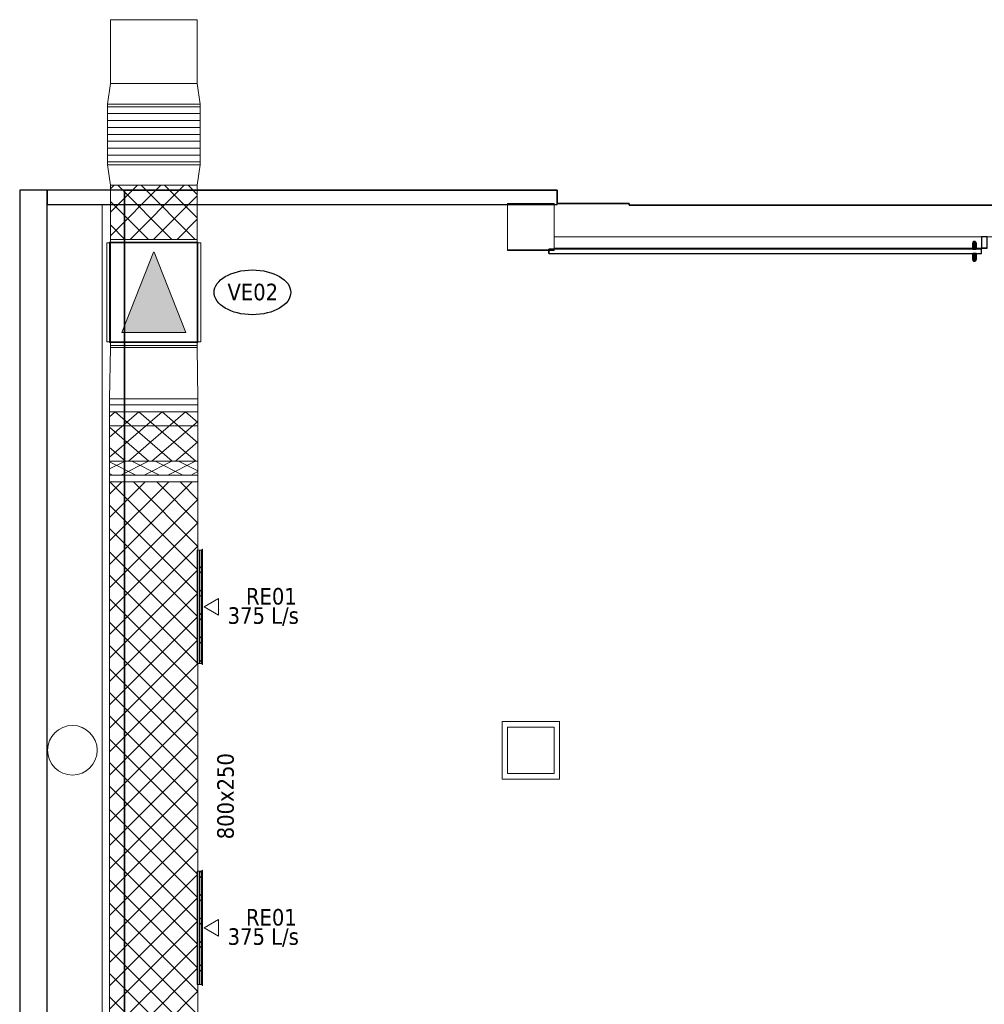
# Model space of a CAD drawing. Header units: metres. Extents: x 391.1 to 427.5, y 12.7 to 29.9.
# Tile 2 of 252: x 391.1 to 399.9, y 21 to 29.9. Entities that reach past the tile are written whole.
import ezdxf

# ---------------------------------------------------------------- set-up
doc = ezdxf.new("R2010")
doc.units = ezdxf.units.M
doc.layers.add('01_CARPINTERIA', color=5, linetype='Continuous', lineweight=25, true_color=0x0000ff)
doc.layers.add('01_SUELOS', color=7, linetype='Continuous', lineweight=25, true_color=0x007f00)
for name, color, linetype, lineweight in [('A-COLS-____-MCUT', 7, 'Continuous', 18), ('A-COLS-____-OTLN', 7, 'Continuous', 18), ('A-DETL-____-MBND', 7, 'Continuous', 18), ('A-DETL-GENF-OTLN', 7, 'Continuous', 18), ('A-GENM-____-OTLN', 7, 'Continuous', 18), ('A-WALL-____-MCUT', 7, 'Continuous', 25), ('A-WALL-____-OTLN', 7, 'Continuous', 25), ('M-EQPM-___-IDEN', 7, 'Continuous', 30), ('M-EQPM-____-OTLN', 7, 'Continuous', 18), ('M-HVAC-CDFF-IDEN', 7, 'Continuous', 30), ('M-HVAC-CDFF-OTLN', 7, 'Continuous', 18), ('M-HVAC-DUCT-IDEN', 7, 'Continuous', 30), ('M-HVAC-DUCT-OTLN', 7, 'Continuous', 18)]:
    doc.layers.add(name, color=color, linetype=linetype, lineweight=lineweight)
doc.styles.add('Tahoma_2', font='tahoma.ttf', dxfattribs={"height": 0.15})
pattern_1 = [(45, (0, 0), (-0.10606602, 0.10606602), []), (135, (0, 0), (-0.10606602, -0.10606602), [])]

# ---------------------------------------------------------------- blocks, each defined once
blk = doc.blocks.new('Family - Pilar PS-2-151047-01_CLI_AIRE_PS1')
at = {"layer": 'A-DETL-____-MBND', "color": 253, "true_color": 0xaaaaaa}
for p, q in [((0, 0.4257), (0, 0)), ((0, 0), (0, 0.4257)), ((0.42, 0.4257), (0, 0.4257)), ((0, 0.4257), (0.42, 0.4257)), ((0.42, 0), (0.42, 0.4257)), ((0.42, 0.4257), (0.42, 0)), ((0, 0), (0.42, 0)), ((0.42, 0), (0, 0))]:
    blk.add_line(p, q, dxfattribs=at)
blk = doc.blocks.new('Family - LONDR55-XX_ZZ-ARQ-CAA-M3D-Londres55-151093-01_CLI_AIRE_PS1')
at = {"layer": '01_SUELOS', "color": 9, "true_color": 0xaad4aa}
for p, q in [((0.0033, 14.1832), (0, 0)), ((0, 0), (0.0033, 14.1832)), ((3.92, 14.1832), (0.0033, 14.1832)), ((0.0033, 14.1832), (3.92, 14.1832)), ((3.92, 14.063), (3.92, 14.1832)), ((3.92, 14.1832), (3.92, 14.063)), ((4.57, 14.063), (3.92, 14.063)), ((3.92, 14.063), (4.57, 14.063)), ((4.57, 14.0476), (4.57, 14.063)), ((4.57, 14.063), (4.57, 14.0476)), ((34.7475, 14.0476), (4.57, 14.0476)), ((4.57, 14.0476), (34.7475, 14.0476))]:
    blk.add_line(p, q, dxfattribs=at)
blk = doc.blocks.new('Family - Pilar PS-2-151122-01_CLI_AIRE_PS1')
at = {"layer": 'A-DETL-____-MBND', "color": 253, "true_color": 0xaaaaaa}
for p, q in [((0, 0.52), (0, 0)), ((0, 0), (0, 0.52)), ((0.52, 0.52), (0, 0.52)), ((0, 0.52), (0.52, 0.52)), ((0.52, 0), (0.52, 0.52)), ((0.52, 0.52), (0.52, 0)), ((0, 0), (0.52, 0)), ((0.52, 0), (0, 0))]:
    blk.add_line(p, q, dxfattribs=at)
blk = doc.blocks.new('Family - Evans PS-2-151156-01_CLI_AIRE_PS1')
at = {"layer": 'A-DETL-____-MBND', "color": 253, "true_color": 0xaaaaaa}
for p, q in [((0, 0.13), (0, 0)), ((0, 0), (0, 0.13)), ((3.9167, 0.13), (0, 0.13)), ((0, 0.13), (3.9167, 0.13)), ((3.9167, 0), (3.9167, 0.13)), ((3.9167, 0.13), (3.9167, 0)), ((0, 0), (3.9167, 0)), ((3.9167, 0), (0, 0)), ((0, 0), (3.9167, 0))]:
    blk.add_line(p, q, dxfattribs=at)
blk = doc.blocks.new('Family - Mur PS-2-151162-01_CLI_AIRE_PS1')
at = {"layer": 'A-DETL-____-MBND', "color": 253, "true_color": 0xaaaaaa}
for p, q in [((0, 0.95), (0, 0)), ((0, 0), (0, 0.95)), ((15.5232, 0.95), (0, 0.95)), ((0, 0.95), (15.5232, 0.95)), ((0, 0), (15.5232, 0)), ((15.5232, 0), (0, 0)), ((0, 0), (15.5232, 0))]:
    blk.add_line(p, q, dxfattribs=at)
blk = doc.blocks.new('Family - Evans P-1-153441-01_CLI_AIRE_PS1')
at = {"layer": 'A-WALL-____-MCUT', "color": 253, "true_color": 0xaaaaaa}
for p, q in [((0.97, 0.1), (0.92, 0.1)), ((0.92, 0.1), (0.92, 0)), ((0.97, 0), (0.97, 0.1)), ((0.92, 0), (0.97, 0))]:
    blk.add_line(p, q, dxfattribs=at)
at = {"layer": 'A-WALL-____-OTLN', "color": 253, "true_color": 0xaaaaaa}
for p, q in [((0.92, 0.1), (0.97, 0.1)), ((0.92, 0.1), (0.92, 0)), ((0.97, 0), (0.97, 0.1)), ((0.92, 0), (0.97, 0))]:
    blk.add_line(p, q, dxfattribs=at)
at = {"layer": 'A-WALL-____-OTLN', "color": 253, "lineweight": 18, "true_color": 0xaaaaaa}
blk.add_line((0, 0), (4.8372, 0), dxfattribs=at)
blk = doc.blocks.new('Family - Vano de puerta PS-1-153443-01_CLI_AIRE_PS1')
at = {"layer": 'A-GENM-____-OTLN', "color": 253, "true_color": 0xaaaaaa}
for p, q in [((395.9893, 27.9407), (395.9893, 27.8407)), ((399.8564, 27.9407), (395.9893, 27.9407)), ((395.9893, 27.9407), (395.9893, 27.8407)), ((395.9893, 27.9407), (399.8564, 27.9407)), ((399.8564, 27.8407), (399.8564, 27.9407)), ((399.8564, 27.9407), (399.8564, 27.8407)), ((395.9893, 27.8407), (399.8564, 27.8407)), ((399.8564, 27.8407), (395.9893, 27.8407))]:
    blk.add_line(p, q, dxfattribs=at)
blk = doc.blocks.new('Family - Mur PS-1-153488-01_CLI_AIRE_PS1')
at = {"layer": 'A-DETL-____-MBND', "color": 253, "true_color": 0xaaaaaa}
for p, q in [((0, 0.5), (0, 0)), ((0, 0), (0, 0.5)), ((14.0532, 0.5), (0, 0.5)), ((0, 0.5), (14.0532, 0.5)), ((0, 0), (14.0532, 0)), ((14.0532, 0), (0, 0)), ((0, 0), (14.0532, 0))]:
    blk.add_line(p, q, dxfattribs=at)
blk = doc.blocks.new('Family - Pilar PS-1-153520-01_CLI_AIRE_PS1')
at = {"layer": 'A-COLS-____-MCUT', "color": 253, "true_color": 0xaaaaaa}
for p, q in [((0.42, 0.42), (0, 0.42)), ((0, 0.42), (0, 0)), ((0.42, 0), (0.42, 0.42)), ((0, 0), (0.42, 0))]:
    blk.add_line(p, q, dxfattribs=at)
at = {"layer": 'A-COLS-____-OTLN', "color": 253, "true_color": 0xaaaaaa}
for p, q in [((0.42, 0.42), (0, 0.42)), ((0, 0.42), (0, 0)), ((0.42, 0), (0.42, 0.42)), ((0, 0), (0.42, 0))]:
    blk.add_line(p, q, dxfattribs=at)
blk = doc.blocks.new('Family - Evans P-1-153567-01_CLI_AIRE_PS1')
at = {"layer": 'A-WALL-____-MCUT', "color": 253, "true_color": 0xaaaaaa}
for p, q in [((4.6167, 0.13), (0, 0.13)), ((0, 0.13), (0, 0)), ((4.6167, 0), (4.6167, 0.13)), ((0, 0), (4.6167, 0))]:
    blk.add_line(p, q, dxfattribs=at)
at = {"layer": 'A-WALL-____-OTLN', "color": 253, "true_color": 0xaaaaaa}
for p, q in [((4.6167, 0.13), (0, 0.13)), ((0, 0.13), (0, 0)), ((4.6167, 0), (4.6167, 0.13)), ((0, 0), (4.6167, 0))]:
    blk.add_line(p, q, dxfattribs=at)
at = {"layer": 'A-WALL-____-OTLN', "color": 253, "lineweight": 18, "true_color": 0xaaaaaa}
blk.add_line((0, 0), (4.8667, 0), dxfattribs=at)
blk = doc.blocks.new('Family - Pilar PS-1-153624-01_CLI_AIRE_PS1')
at = {"layer": 'A-COLS-____-MCUT', "color": 253, "true_color": 0xaaaaaa}
for p, q in [((0.42, 0.42), (0, 0.42)), ((0, 0.42), (0, 0)), ((0.42, 0), (0.42, 0.42)), ((0, 0), (0.42, 0))]:
    blk.add_line(p, q, dxfattribs=at)
at = {"layer": 'A-COLS-____-OTLN', "color": 253, "true_color": 0xaaaaaa}
for p, q in [((0.42, 0.42), (0, 0.42)), ((0, 0.42), (0, 0)), ((0.42, 0), (0.42, 0.42)), ((0, 0), (0.42, 0))]:
    blk.add_line(p, q, dxfattribs=at)
blk = doc.blocks.new('Family - Mur PS-1-153626-01_CLI_AIRE_PS1')
at = {"layer": 'A-WALL-____-MCUT', "color": 253, "true_color": 0xaaaaaa}
for p, q in [((15.5232, 0.25), (0, 0.25)), ((0, 0.25), (0, 0)), ((0, 0), (15.5232, 0))]:
    blk.add_line(p, q, dxfattribs=at)
at = {"layer": 'A-WALL-____-OTLN', "color": 253, "true_color": 0xaaaaaa}
for p, q in [((15.5232, 0.25), (0, 0.25)), ((0, 0.25), (0, 0)), ((0, 0), (15.5232, 0))]:
    blk.add_line(p, q, dxfattribs=at)
at = {"layer": 'A-WALL-____-OTLN', "color": 253, "lineweight": 18, "true_color": 0xaaaaaa}
blk.add_line((0, 0), (15.5232, 0), dxfattribs=at)
blk = doc.blocks.new('Family - Pilar PS-1-153640-01_CLI_AIRE_PS1')
at = {"layer": 'A-COLS-____-MCUT', "color": 253, "true_color": 0xaaaaaa}
for start, end in [(360, 180), (180, 360)]:
    blk.add_arc((0.225, 0.225), 0.225, start, end, dxfattribs=at)
at = {"layer": 'A-COLS-____-OTLN', "color": 253, "true_color": 0xaaaaaa}
for start, end in [(360, 180), (180, 360)]:
    blk.add_arc((0.225, 0.225), 0.225, start, end, dxfattribs=at)
blk = doc.blocks.new('Family - LONDR55-XX_ZZ-ARQ-CAA-M3D-Londres55-153674-01_CLI_AIRE_PS1')
at = {"layer": '01_CARPINTERIA', "color": 161, "true_color": 0xaaaaff}
for p, q in [((0.052, 0.2125), (0.05, 0.205)), ((0.052, 0.2125), (0.05, 0.205)), ((0.05, 0.205), (0.052, 0.1975)), ((0.05, 0.15), (0.05, 0.205)), ((0.05, 0.205), (0.052, 0.1975)), ((0.0575, 0.218), (0.052, 0.2125)), ((0.0575, 0.218), (0.052, 0.2125)), ((0.052, 0.15), (0.052, 0.2125)), ((0.052, 0.1975), (0.0575, 0.192)), ((0.052, 0.15), (0.052, 0.1975)), ((0.052, 0.1975), (0.0575, 0.192)), ((0.065, 0.22), (0.0575, 0.218)), ((0.065, 0.22), (0.0575, 0.218)), ((0.0575, 0.15), (0.0575, 0.218)), ((0.0575, 0.192), (0.065, 0.19)), ((0.0575, 0.15), (0.0575, 0.192)), ((0.0575, 0.192), (0.065, 0.19)), ((0.0725, 0.218), (0.065, 0.22)), ((0.0725, 0.218), (0.065, 0.22)), ((0.065, 0.15), (0.065, 0.22)), ((0.065, 0.19), (0.0725, 0.192)), ((0.065, 0.19), (0.0725, 0.192)), ((0.065, 0.15), (0.065, 0.19)), ((0.078, 0.2125), (0.0725, 0.218)), ((0.078, 0.2125), (0.0725, 0.218)), ((0.0725, 0.15), (0.0725, 0.218)), ((0.0725, 0.192), (0.078, 0.1975)), ((0.0725, 0.192), (0.078, 0.1975)), ((0.0725, 0.15), (0.0725, 0.192)), ((0.08, 0.205), (0.078, 0.2125)), ((0.08, 0.205), (0.078, 0.2125)), ((0.078, 0.15), (0.078, 0.2125)), ((0.078, 0.1975), (0.08, 0.205)), ((0.078, 0.1975), (0.08, 0.205)), ((0.078, 0.15), (0.078, 0.1975)), ((0.08, 0.205), (0.08, 0.15)), ((3.9172, 0.15), (0, 0.15)), ((0, 0.15), (0, 0.11)), ((3.9172, 0.15), (0, 0.15)), ((0, 0.15), (0, 0.11)), ((0, 0.11), (3.9172, 0.11)), ((0, 0.11), (3.9172, 0.11)), ((0.052, 0.15), (0.05, 0.15)), ((0.05, 0.15), (0.052, 0.15)), ((0.05, 0.055), (0.05, 0.11)), ((0.052, 0.11), (0.05, 0.11)), ((0.05, 0.11), (0.052, 0.11)), ((0.0575, 0.15), (0.052, 0.15)), ((0.052, 0.15), (0.0575, 0.15)), ((0.052, 0.0475), (0.052, 0.11)), ((0.052, 0.0625), (0.052, 0.11)), ((0.0575, 0.11), (0.052, 0.11)), ((0.052, 0.11), (0.0575, 0.11)), ((0.065, 0.15), (0.0575, 0.15)), ((0.0575, 0.15), (0.065, 0.15)), ((0.0575, 0.042), (0.0575, 0.11)), ((0.0575, 0.068), (0.0575, 0.11)), ((0.065, 0.11), (0.0575, 0.11)), ((0.0575, 0.11), (0.065, 0.11)), ((0.0725, 0.15), (0.065, 0.15)), ((0.065, 0.15), (0.0725, 0.15)), ((0.065, 0.04), (0.065, 0.11)), ((0.065, 0.07), (0.065, 0.11)), ((0.0725, 0.11), (0.065, 0.11)), ((0.065, 0.11), (0.0725, 0.11)), ((0.078, 0.15), (0.0725, 0.15)), ((0.0725, 0.15), (0.078, 0.15)), ((0.0725, 0.042), (0.0725, 0.11)), ((0.0725, 0.068), (0.0725, 0.11)), ((0.078, 0.11), (0.0725, 0.11)), ((0.0725, 0.11), (0.078, 0.11)), ((0.078, 0.15), (0.08, 0.15)), ((0.08, 0.15), (0.078, 0.15)), ((0.078, 0.0475), (0.078, 0.11)), ((0.078, 0.0625), (0.078, 0.11)), ((0.078, 0.11), (0.08, 0.11)), ((0.08, 0.11), (0.078, 0.11)), ((0.08, 0.11), (0.08, 0.055)), ((3.9172, 0.11), (3.9172, 0.15)), ((3.9172, 0.15), (3.9172, 0.11)), ((0.052, 0.0625), (0.05, 0.055)), ((0.052, 0.0625), (0.05, 0.055)), ((0.05, 0.055), (0.052, 0.0475)), ((0.05, 0.055), (0.052, 0.0475)), ((0.0575, 0.068), (0.052, 0.0625)), ((0.0575, 0.068), (0.052, 0.0625)), ((0.052, 0.0475), (0.0575, 0.042)), ((0.052, 0.0475), (0.0575, 0.042)), ((0.065, 0.07), (0.0575, 0.068)), ((0.065, 0.07), (0.0575, 0.068)), ((0.0575, 0.042), (0.065, 0.04)), ((0.0575, 0.042), (0.065, 0.04)), ((0.0725, 0.068), (0.065, 0.07)), ((0.0725, 0.068), (0.065, 0.07)), ((0.065, 0.04), (0.0725, 0.042)), ((0.065, 0.04), (0.0725, 0.042)), ((0.078, 0.0625), (0.0725, 0.068)), ((0.078, 0.0625), (0.0725, 0.068)), ((0.0725, 0.042), (0.078, 0.0475)), ((0.0725, 0.042), (0.078, 0.0475)), ((0.08, 0.055), (0.078, 0.0625)), ((0.08, 0.055), (0.078, 0.0625)), ((0.078, 0.0475), (0.08, 0.055)), ((0.078, 0.0475), (0.08, 0.055))]:
    blk.add_line(p, q, dxfattribs=at)
blk = doc.blocks.new('Family - Porta PS-1-153675-01_CLI_AIRE_PS1')
blk.add_blockref('Family - LONDR55-XX_ZZ-ARQ-CAA-M3D-Londres55-153674-01_CLI_AIRE_PS1', (0, 0))
blk = doc.blocks.new('LONDR55-XX_ZZ-ARQ-CAA-M3D-Londres55_ifc-1-01_CLI_AIRE_PS1')
at = {"layer": '01_CARPINTERIA', "color": 253, "lineweight": 18, "true_color": 0xaaaaaa, "rotation": 180}
blk.add_blockref('Family - Porta PS-1-153675-01_CLI_AIRE_PS1', (399.8564, 27.9407), dxfattribs=at)
at = {"layer": '01_SUELOS', "color": 253, "lineweight": 18, "true_color": 0xaaaaaa}
blk.add_blockref('Family - LONDR55-XX_ZZ-ARQ-CAA-M3D-Londres55-151093-01_CLI_AIRE_PS1', (392.0964, 14.1807), dxfattribs=at)
at = {"layer": 'A-COLS-____-OTLN', "color": 253, "lineweight": 18, "true_color": 0xaaaaaa}
for name, p in [('Family - Pilar PS-2-151047-01_CLI_AIRE_PS1', (395.5664, 27.8195)), ('Family - Pilar PS-1-153520-01_CLI_AIRE_PS1', (395.5664, 27.8252)), ('Family - Pilar PS-2-151122-01_CLI_AIRE_PS1', (395.5164, 23.0307)), ('Family - Pilar PS-1-153640-01_CLI_AIRE_PS1', (391.4014, 23.0657)), ('Family - Pilar PS-1-153624-01_CLI_AIRE_PS1', (395.5664, 23.0807))]:
    blk.add_blockref(name, p, dxfattribs=at)
at = {"layer": 'A-GENM-____-OTLN', "color": 253, "lineweight": 18, "true_color": 0xaaaaaa}
blk.add_blockref('Family - Vano de puerta PS-1-153443-01_CLI_AIRE_PS1', (0, 0), dxfattribs=at)
at = {"layer": 'A-WALL-____-OTLN', "color": 253, "lineweight": 18, "true_color": 0xaaaaaa}
for name, p, rotation in [('Family - Mur PS-2-151162-01_CLI_AIRE_PS1', (391.1497, 28.3639), 270), ('Family - Evans P-1-153567-01_CLI_AIRE_PS1', (396.0164, 28.3639), 180), ('Family - Mur PS-1-153626-01_CLI_AIRE_PS1', (391.1497, 28.3639), 270), ('Family - Evans PS-2-151156-01_CLI_AIRE_PS1', (396.0164, 28.3639), 180), ('Family - Mur PS-1-153488-01_CLI_AIRE_PS1', (391.3964, 28.2339), 270), ('Family - Evans P-1-153441-01_CLI_AIRE_PS1', (400.8264, 27.9407), 180)]:
    blk.add_blockref(name, p, dxfattribs=dict(at, rotation=rotation))
blk = doc.blocks.new('ZYR_03_06_04_01 Reixa Paret Extracció - RE01-424386-01_CLI_AIRE_PS1')
at = {"layer": 'M-HVAC-CDFF-OTLN'}
for p, q in [((0.5225, 0.002), (-0.5225, 0.002)), ((-0.5225, 0.002), (0.5225, 0.002)), ((-0.5225, 0.002), (-0.5225, 0)), ((-0.5225, 0.002), (-0.5225, 0)), ((0.5225, 0), (-0.5225, 0)), ((-0.5225, 0), (0.5225, 0)), ((0.5125, 0.01), (-0.5125, 0.01)), ((-0.5125, 0.01), (0.5125, 0.01)), ((-0.5125, 0.01), (-0.5125, 0)), ((-0.5125, 0.01), (-0.5125, 0)), ((0.5125, 0.002), (-0.5125, 0.002)), ((-0.5125, 0.002), (0.5125, 0.002)), ((-0.5125, 0.002), (-0.5125, 0)), ((-0.5125, 0.002), (-0.5125, 0)), ((0.5125, 0), (-0.5125, 0)), ((-0.5125, 0), (0.5125, 0)), ((0.5125, 0), (-0.5125, 0)), ((-0.5125, 0), (0.5125, 0)), ((0.5125, 0), (0.5125, 0.01)), ((0.5125, 0.01), (0.5125, 0)), ((0.5125, 0), (0.5125, 0.002)), ((0.5125, 0.002), (0.5125, 0)), ((0.5225, 0), (0.5225, 0.002)), ((0.5225, 0.002), (0.5225, 0)), ((0, -0.015), (-0.075, -0.1449)), ((0, -0.015), (0.075, -0.1449)), ((0.075, -0.1449), (-0.075, -0.1449))]:
    blk.add_line(p, q, dxfattribs=at)
blk = doc.blocks.new('ZYR_03_06_04_01 Reixa Paret Extracció - RE01-V2-01_CLI_AIRE_PS1')
at = {"layer": 'M-HVAC-CDFF-OTLN'}
for p, q in [((0.5225, 0.002), (-0.5225, 0.002)), ((-0.5225, 0.002), (0.5225, 0.002)), ((-0.5225, 0.002), (-0.5225, 0)), ((-0.5225, 0.002), (-0.5225, 0)), ((0.5225, 0), (-0.5225, 0)), ((-0.5225, 0), (0.5225, 0)), ((0.5125, 0.01), (-0.5125, 0.01)), ((-0.5125, 0.01), (0.5125, 0.01)), ((-0.5125, 0.01), (-0.5125, 0)), ((-0.5125, 0.01), (-0.5125, 0)), ((0.5125, 0.002), (-0.5125, 0.002)), ((-0.5125, 0.002), (0.5125, 0.002)), ((-0.5125, 0.002), (-0.5125, 0)), ((-0.5125, 0.002), (-0.5125, 0)), ((0.5125, 0), (-0.5125, 0)), ((-0.5125, 0), (0.5125, 0)), ((0.5125, 0), (-0.5125, 0)), ((-0.5125, 0), (0.5125, 0)), ((0.5125, 0), (0.5125, 0.01)), ((0.5125, 0.01), (0.5125, 0)), ((0.5125, 0), (0.5125, 0.002)), ((0.5125, 0.002), (0.5125, 0)), ((0.5225, 0), (0.5225, 0.002)), ((0.5225, 0.002), (0.5225, 0)), ((0, -0.015), (-0.075, -0.1449)), ((0, -0.015), (0.075, -0.1449)), ((0.075, -0.1449), (-0.075, -0.1449))]:
    blk.add_line(p, q, dxfattribs=at)
blk = doc.blocks.new('ZYR_03_06_01 Ventilador Caixa Extracció - VE01-427891-01_CLI_AIRE_PS1')
at = {"layer": 'A-DETL-GENF-OTLN', "true_color": 0xff18ff}
blk.add_hatch(color=6, dxfattribs=at).paths.add_polyline_path([(0.3644, 0.2901), (0.3634, 0.2901), (-0.3634, 0.002), (-0.3634, -0.002), (0.3644, -0.2901), (0.3644, -0.002)])
at = {"layer": 'A-DETL-GENF-OTLN', "color": 6, "true_color": 0xff00ff}
for p, q in [((-0.455, 0.4), (0.455, 0.4)), ((-0.455, -0.4), (-0.455, 0.4)), ((0.455, 0.4), (0.455, -0.4)), ((0.3634, 0.2901), (-0.3634, 0.002)), ((0.3634, 0.2901), (-0.3634, 0.002)), ((0.3644, 0.2901), (0.3634, 0.2901)), ((0.3644, 0.2901), (0.3634, 0.2901)), ((0.3634, -0.2901), (0.3634, 0.2901)), ((0.3644, -0.2901), (0.3644, 0.2901)), ((0.3644, -0.2901), (0.3644, 0.2901)), ((-0.3634, 0.002), (-0.3634, -0.002)), ((-0.3634, -0.002), (-0.3634, 0.002)), ((-0.3634, 0.002), (-0.3624, 0.002)), ((-0.3634, -0.002), (0.3634, -0.2901)), ((-0.3634, -0.002), (-0.3624, -0.002)), ((0.3634, -0.2901), (-0.3634, -0.002)), ((0.3634, -0.2901), (0.3644, -0.2901)), ((0.3644, -0.2901), (0.3634, -0.2901)), ((0.455, -0.4), (-0.455, -0.4))]:
    blk.add_line(p, q, dxfattribs=at)
at = {"layer": 'M-EQPM-____-OTLN', "color": 6, "true_color": 0xff00ff}
for p, q in [((-0.48, -0.3925), (-0.48, 0.3925)), ((-0.48, 0.3925), (-0.48, -0.3925)), ((-0.48, 0.3925), (-0.455, 0.3925)), ((-0.48, 0.3925), (-0.455, 0.3925)), ((0.455, 0.4), (-0.455, 0.4)), ((-0.455, 0.4), (-0.455, -0.4)), ((-0.455, -0.4), (-0.455, 0.4)), ((-0.455, 0.4), (0.455, 0.4)), ((-0.455, -0.3925), (-0.455, 0.3925)), ((-0.455, 0.3925), (-0.455, -0.3925)), ((-0.4475, 0.425), (0.4475, 0.425)), ((0.4475, 0.425), (-0.4475, 0.425)), ((-0.4475, 0.4), (-0.4475, 0.425)), ((-0.4475, 0.425), (-0.4475, 0.4)), ((-0.4475, 0.4), (0.4475, 0.4)), ((0.4475, 0.4), (-0.4475, 0.4)), ((0.4475, 0.3925), (-0.4475, 0.3925)), ((-0.4475, 0.3925), (-0.4475, -0.3925)), ((-0.4475, -0.3925), (-0.4475, 0.3925)), ((-0.4475, 0.3925), (0.4475, 0.3925)), ((0.4475, 0.425), (0.4475, 0.4)), ((0.4475, 0.425), (0.4475, 0.4)), ((0.4475, -0.3925), (0.4475, 0.3925)), ((0.4475, 0.3925), (0.4475, -0.3925)), ((0.455, -0.4), (0.455, 0.4)), ((0.455, 0.4), (0.455, -0.4)), ((0.455, 0.3925), (0.455, -0.3925)), ((0.455, -0.3925), (0.455, 0.3925)), ((0.48, 0.3925), (0.455, 0.3925)), ((0.455, 0.3925), (0.48, 0.3925)), ((0.48, 0.3925), (0.48, -0.3925)), ((0.48, -0.3925), (0.48, 0.3925)), ((-0.455, -0.3925), (-0.48, -0.3925)), ((-0.48, -0.3925), (-0.455, -0.3925)), ((-0.455, -0.4), (0.455, -0.4)), ((0.455, -0.4), (-0.455, -0.4)), ((-0.4475, -0.3925), (0.4475, -0.3925)), ((0.4475, -0.3925), (-0.4475, -0.3925)), ((0.4475, -0.4), (-0.4475, -0.4)), ((-0.4475, -0.4), (0.4475, -0.4)), ((-0.4475, -0.4), (-0.4475, -0.425)), ((-0.4475, -0.4), (-0.4475, -0.425)), ((0.4475, -0.425), (-0.4475, -0.425)), ((-0.4475, -0.425), (0.4475, -0.425)), ((0.4475, -0.425), (0.4475, -0.4)), ((0.4475, -0.4), (0.4475, -0.425)), ((0.455, -0.3925), (0.48, -0.3925)), ((0.455, -0.3925), (0.48, -0.3925))]:
    blk.add_line(p, q, dxfattribs=at)
blk = doc.blocks.new('M_Codo rectangular - Radio - 1 W-428565-01_CLI_AIRE_PS1')
at = {"layer": 'M-HVAC-DUCT-OTLN'}
for p, q in [((391.9635, 25.7845), (391.9635, 25.9095)), ((391.9635, 25.9095), (392.7635, 25.9095)), ((391.9635, 25.722), (391.9635, 25.9095)), ((392.7635, 25.9095), (392.7635, 25.7845)), ((392.7635, 25.722), (392.7635, 25.9095)), ((392.7635, 25.7845), (391.9635, 25.7845)), ((391.9635, 25.7845), (391.9635, 25.722)), ((392.7635, 25.722), (392.7635, 25.7845)), ((391.9635, 25.722), (392.7635, 25.722)), ((392.7635, 25.722), (391.9635, 25.722))]:
    blk.add_line(p, q, dxfattribs=at)
blk = doc.blocks.new('M_Codo rectangular - Radio - 1 W-V3-01_CLI_AIRE_PS1')
at = {"layer": 'M-HVAC-DUCT-OTLN'}
for p, q in [((392.7635, 26.4189), (391.9635, 26.4189)), ((391.9635, 26.4189), (392.7635, 26.4189)), ((391.9635, 26.4189), (391.9635, 26.3564)), ((391.9635, 26.4189), (391.9635, 26.2314)), ((392.7635, 26.3564), (392.7635, 26.4189)), ((392.7635, 26.4189), (392.7635, 26.2314)), ((392.7635, 26.3564), (391.9635, 26.3564)), ((391.9635, 26.3564), (391.9635, 26.2314)), ((392.7635, 26.2314), (392.7635, 26.3564)), ((391.9635, 26.2314), (392.7635, 26.2314))]:
    blk.add_line(p, q, dxfattribs=at)
blk = doc.blocks.new('M_Transición rectangular - Ángulo - 60 grados-428600-01_CLI_AIRE_PS1')
at = {"layer": 'M-HVAC-DUCT-OTLN'}
for p, q in [((0, 0.4), (0, -0.4)), ((0, 0.4), (0.4633, 0.3925)), ((0, 0.4), (0.4633, 0.3925)), ((0, -0.4), (0, 0.4)), ((0.4633, -0.3925), (0.4633, 0.3925)), ((0.4633, 0.3925), (0.4633, -0.3925)), ((0, -0.4), (0.4633, -0.3925)), ((0.4633, -0.3925), (0, -0.4))]:
    blk.add_line(p, q, dxfattribs=at)
blk = doc.blocks.new('ZYR_03_06_06 Silenciador Rectangular - SS01-434017-01_CLI_AIRE_PS1')
at = {"layer": 'A-DETL-GENF-OTLN', "color": 6, "true_color": 0xff00ff}
for p, q in [((-0.25, 0.42), (0.25, 0.42)), ((-0.25, -0.42), (-0.25, 0.42)), ((-0.1875, 0.42), (-0.1875, -0.42)), ((-0.125, 0.42), (-0.125, -0.42)), ((-0.0625, 0.42), (-0.0625, -0.42)), ((0, 0.42), (0, -0.42)), ((0.0625, 0.42), (0.0625, -0.42)), ((0.125, 0.42), (0.125, -0.42)), ((0.1875, -0.42), (0.1875, 0.42)), ((0.25, 0.42), (0.25, -0.42)), ((0.25, -0.42), (-0.25, -0.42))]:
    blk.add_line(p, q, dxfattribs=at)
at = {"layer": 'M-EQPM-____-OTLN', "color": 6, "true_color": 0xff00ff}
for p, q in [((-0.275, -0.42), (-0.275, 0.42)), ((-0.275, 0.42), (-0.275, -0.42)), ((-0.275, 0.42), (-0.25, 0.42)), ((-0.275, 0.42), (-0.25, 0.42)), ((0.25, 0.42), (-0.25, 0.42)), ((-0.25, 0.42), (-0.25, -0.42)), ((-0.25, -0.42), (-0.25, 0.42)), ((-0.25, 0.42), (0.25, 0.42)), ((-0.25, -0.42), (-0.25, 0.42)), ((-0.25, 0.42), (-0.25, -0.42)), ((0.25, -0.42), (0.25, 0.42)), ((0.25, 0.42), (0.25, -0.42)), ((0.25, 0.42), (0.25, -0.42)), ((0.25, -0.42), (0.25, 0.42)), ((0.275, 0.42), (0.25, 0.42)), ((0.25, 0.42), (0.275, 0.42)), ((0.275, 0.42), (0.275, -0.42)), ((0.275, -0.42), (0.275, 0.42)), ((-0.25, -0.42), (-0.275, -0.42)), ((-0.275, -0.42), (-0.25, -0.42)), ((-0.25, -0.42), (0.25, -0.42)), ((0.25, -0.42), (-0.25, -0.42)), ((0.25, -0.42), (0.275, -0.42)), ((0.25, -0.42), (0.275, -0.42))]:
    blk.add_line(p, q, dxfattribs=at)
blk = doc.blocks.new('M_Transición rectangular - Ángulo - 60 grados-434245-01_CLI_AIRE_PS1')
at = {"layer": 'M-HVAC-DUCT-OTLN'}
for p, q in [((0, 0.3925), (0.1862, 0.42)), ((0, 0.3925), (0.1862, 0.42)), ((0, 0.3925), (0, -0.3925)), ((0, -0.3925), (0, 0.3925)), ((0.1862, -0.42), (0.1862, 0.42)), ((0.1862, 0.42), (0.1862, -0.42)), ((0, -0.3925), (0.1862, -0.42)), ((0.1862, -0.42), (0, -0.3925))]:
    blk.add_line(p, q, dxfattribs=at)
blk = doc.blocks.new('M_Transición rectangular - Ángulo - 60 grados-434299-01_CLI_AIRE_PS1')
at = {"layer": 'M-HVAC-DUCT-OTLN', "color": 30, "true_color": 0xe67300}
for p, q in [((0, 0.42), (0, -0.42)), ((0, 0.42), (0.1862, 0.3925)), ((0, 0.42), (0.1862, 0.3925)), ((0, -0.42), (0, 0.42)), ((0.1862, -0.3925), (0.1862, 0.3925)), ((0.1862, 0.3925), (0.1862, -0.3925)), ((0, -0.42), (0.1862, -0.3925)), ((0.1862, -0.3925), (0, -0.42))]:
    blk.add_line(p, q, dxfattribs=at)
blk = doc.blocks.new('MEP_15_03 Injerto Conducte - Mínimo-424510-01_CLI_AIRE_PS1')
at = {"layer": 'M-HVAC-DUCT-OTLN'}
for p, q in [((-0.006096, 0.5125), (-0.006096, -0.5125)), ((-0.006096, -0.5125), (-0.006096, 0.5125)), ((-0.006096, 0.5125), (0.015, 0.5125)), ((0.015, 0.5125), (-0.006096, 0.5125)), ((0.015, 0.5125), (0.015, -0.5125)), ((0.015, -0.5125), (0.015, 0.5125)), ((0.015, -0.5125), (-0.006096, -0.5125)), ((0.015, -0.5125), (-0.006096, -0.5125))]:
    blk.add_line(p, q, dxfattribs=at)
blk = doc.blocks.new('ZYR_00_01 Equips Mecanics - 3 mm-758331-01_CLI_AIRE_PS1')
at = {"layer": 'M-EQPM-___-IDEN'}
blk.add_ellipse((0, 0), major_axis=(-0.00694, 0), ratio=0.583581, dxfattribs=at)

msp = doc.modelspace()

# ---------------------------------------------------------------- hatches: boundary and pattern name
at = {"layer": 'M-HVAC-DUCT-OTLN', "true_color": 0xff0000}
h = msp.add_hatch(dxfattribs=at)
h.set_pattern_fill('FP_1', color=1, style=0, pattern_type=2)
h.set_pattern_definition(pattern_1)
h.paths.add_polyline_path([(391.971, 27.9192), (392.756, 27.9192), (392.756, 28.4091), (391.971, 28.4091)])
h = msp.add_hatch(dxfattribs=at)
h.set_pattern_fill('FP_3', color=1, style=0, pattern_type=2)
h.set_pattern_definition([(40.893, (0, 7.251), (-0.10605994, 0.091857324), []), (139.107, (0, 7.251), (-0.10605994, -0.091857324), [])])
h.paths.add_polyline_path([(391.9635, 25.9095), (392.7635, 25.9095), (392.7635, 26.3564), (391.9635, 26.3564)])
h = msp.add_hatch(dxfattribs=at)
h.set_pattern_fill('FP_2', color=1, style=0, pattern_type=2)
h.set_pattern_definition([(26.565, (0, 18.659), (0.021211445, 0.116673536), []), (153.435, (0, 18.659), (0.021211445, -0.116673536), [])])
h.paths.add_polyline_path([(391.9635, 25.7845), (392.7635, 25.7845), (392.7635, 25.9095), (391.9635, 25.9095)])
h = msp.add_hatch(dxfattribs=at)
h.set_pattern_fill('FP_1', color=1, style=0, pattern_type=2)
h.set_pattern_definition(pattern_1)
h.paths.add_polyline_path([(392.7635, 14.4198), (392.7635, 25.722), (391.9635, 25.722), (391.9635, 14.4198)])
h = msp.add_hatch(dxfattribs=at)
h.set_pattern_fill('FP_1', color=1, style=0, pattern_type=2)
h.set_pattern_definition(pattern_1)
h.paths.add_polyline_path([(392.7635, 24.0784), (392.7635, 25.1034), (392.7574, 25.1034), (392.7574, 24.0784)])
h = msp.add_hatch(dxfattribs=at)
h.set_pattern_fill('FP_1', color=1, style=0, pattern_type=2)
h.set_pattern_definition(pattern_1)
h.paths.add_polyline_path([(392.7935, 24.0784), (392.7935, 25.1034), (392.7785, 25.1034), (392.7785, 24.0784)])
h = msp.add_hatch(dxfattribs=at)
h.set_pattern_fill('FP_1', color=1, style=0, pattern_type=2)
h.set_pattern_definition(pattern_1)
h.paths.add_polyline_path([(392.7635, 21.1705), (392.7635, 22.1955), (392.7574, 22.1955), (392.7574, 21.1705)])
h = msp.add_hatch(dxfattribs=at)
h.set_pattern_fill('FP_1', color=1, style=0, pattern_type=2)
h.set_pattern_definition(pattern_1)
h.paths.add_polyline_path([(392.7935, 21.1705), (392.7935, 22.1955), (392.7785, 22.1955), (392.7785, 21.1705)])

# ---------------------------------------------------------------- linework, layer by layer
at = {"layer": 'M-HVAC-DUCT-OTLN', "color": 30, "true_color": 0xe67300}
for p, q in [((391.971, 29.9091), (392.756, 29.9091)), ((391.971, 29.3315), (391.971, 29.9091)), ((392.756, 29.9091), (392.756, 29.3315)), ((391.971, 29.3315), (392.756, 29.3315))]:
    msp.add_line(p, q, dxfattribs=at)
at = {"layer": 'M-HVAC-DUCT-OTLN', "color": 1, "true_color": 0xff0000}
for p, q in [((391.971, 28.4091), (392.756, 28.4091)), ((391.971, 27.9192), (391.971, 28.4091)), ((392.756, 28.4091), (392.756, 27.9192)), ((391.971, 27.9192), (392.756, 27.9192)), ((391.9635, 26.3564), (392.7635, 26.3564)), ((391.9635, 25.7845), (391.9635, 26.3564)), ((392.7635, 26.3564), (392.7635, 25.7845)), ((392.7635, 26.2314), (391.9635, 26.2314)), ((392.7635, 25.9095), (391.9635, 25.9095)), ((391.9635, 25.7845), (392.7635, 25.7845)), ((392.7635, 25.722), (391.9635, 25.722)), ((391.9635, 14.4198), (391.9635, 25.722)), ((392.7635, 25.722), (392.7635, 14.4198)), ((392.7574, 24.0784), (392.7574, 25.1034)), ((392.7635, 25.1034), (392.7574, 25.1034)), ((392.7785, 25.1034), (392.7785, 24.0784)), ((392.7785, 25.1034), (392.7935, 25.1034)), ((392.7935, 25.1034), (392.7935, 24.0784)), ((392.7574, 24.0784), (392.7635, 24.0784)), ((392.7935, 24.0784), (392.7785, 24.0784)), ((392.7574, 21.1705), (392.7574, 22.1955)), ((392.7635, 22.1955), (392.7574, 22.1955)), ((392.7785, 21.1705), (392.7785, 22.1955)), ((392.7785, 22.1955), (392.7935, 22.1955)), ((392.7935, 21.1705), (392.7935, 22.1955)), ((392.7574, 21.1705), (392.7635, 21.1705)), ((392.7935, 21.1705), (392.7785, 21.1705))]:
    msp.add_line(p, q, dxfattribs=at)
at = {"layer": 'M-HVAC-DUCT-OTLN'}
for p, q in [((392.756, 26.9592), (391.971, 26.9592)), ((391.971, 26.9392), (391.971, 26.9592)), ((392.756, 26.9392), (391.971, 26.9392)), ((392.756, 26.9592), (392.756, 26.9392)), ((391.9635, 26.4759), (392.7635, 26.4759)), ((391.9635, 26.4189), (391.9635, 26.4759)), ((391.9635, 26.4189), (392.7635, 26.4189)), ((392.7635, 26.4759), (392.7635, 26.4189))]:
    msp.add_line(p, q, dxfattribs=at)

# ---------------------------------------------------------------- block references
at = {"lineweight": 5}
msp.add_blockref('LONDR55-XX_ZZ-ARQ-CAA-M3D-Londres55_ifc-1-01_CLI_AIRE_PS1', (0, 0), dxfattribs=at)
at = {"layer": 'A-DETL-GENF-OTLN', "color": 6, "true_color": 0xff00ff}
for name, p, rotation in [('ZYR_03_06_06 Silenciador Rectangular - SS01-434017-01_CLI_AIRE_PS1', (392.3635, 28.8703), 89.9999999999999), ('ZYR_03_06_01 Ventilador Caixa Extracció - VE01-427891-01_CLI_AIRE_PS1', (392.3635, 27.4392), 269.9999999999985)]:
    msp.add_blockref(name, p, dxfattribs=dict(at, rotation=rotation))
at = {"layer": 'M-EQPM-___-IDEN', "xscale": 49.99999999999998, "yscale": 49.99999999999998, "zscale": 49.99999999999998}
msp.add_blockref('ZYR_00_01 Equips Mecanics - 3 mm-758331-01_CLI_AIRE_PS1', (393.2561, 27.4392), dxfattribs=at)
at = {"layer": 'M-HVAC-CDFF-OTLN', "rotation": 89.9999999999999}
for name, p in [('ZYR_03_06_04_01 Reixa Paret Extracció - RE01-424386-01_CLI_AIRE_PS1', (392.8035, 24.5909)), ('ZYR_03_06_04_01 Reixa Paret Extracció - RE01-V2-01_CLI_AIRE_PS1', (392.8035, 21.683))]:
    msp.add_blockref(name, p, dxfattribs=at)
at = {"layer": 'M-HVAC-DUCT-OTLN', "color": 30, "true_color": 0xe67300, "rotation": 90}
msp.add_blockref('M_Transición rectangular - Ángulo - 60 grados-434299-01_CLI_AIRE_PS1', (392.3635, 29.1453), dxfattribs=at)
at = {"layer": 'M-HVAC-DUCT-OTLN', "rotation": 90}
for name, p in [('M_Transición rectangular - Ángulo - 60 grados-434245-01_CLI_AIRE_PS1', (392.3635, 28.4091)), ('M_Transición rectangular - Ángulo - 60 grados-428600-01_CLI_AIRE_PS1', (392.3635, 26.4759))]:
    msp.add_blockref(name, p, dxfattribs=at)
at = {"layer": 'M-HVAC-DUCT-OTLN'}
for name in ['M_Codo rectangular - Radio - 1 W-V3-01_CLI_AIRE_PS1', 'M_Codo rectangular - Radio - 1 W-428565-01_CLI_AIRE_PS1']:
    msp.add_blockref(name, (0, 0), dxfattribs=at)
at = {"layer": 'M-HVAC-DUCT-OTLN', "extrusion": (0, 0, -1), "rotation": 180}
for p in [(-392.7635, 24.5909), (-392.7635, 21.683)]:
    msp.add_blockref('MEP_15_03 Injerto Conducte - Mínimo-424510-01_CLI_AIRE_PS1', p, dxfattribs=at)

# ---------------------------------------------------------------- texts
at = {"layer": 'M-EQPM-___-IDEN', "insert": (393.0306, 27.5174), "char_height": 0.15, "width": 0.545147, "attachment_point": 1, "style": 'Tahoma_2'}
msp.add_mtext('VE02', dxfattribs=at)
at = {"layer": 'M-HVAC-CDFF-IDEN', "char_height": 0.15, "attachment_point": 1, "style": 'Tahoma_2'}
for s, insert, width in [('RE01', (393.198, 24.7611), 0.553164), ('375 L/s', (393.0321, 24.5865), 0.793671), ('RE01', (393.198, 21.8533), 0.553164), ('375 L/s', (393.0321, 21.6786), 0.793671)]:
    msp.add_mtext(s, dxfattribs=dict(at, insert=insert, width=width))
at = {"layer": 'M-HVAC-DUCT-IDEN', "insert": (392.9376, 22.4849), "char_height": 0.15, "width": 0.913924, "attachment_point": 1, "rotation": 90, "style": 'Tahoma_2'}
msp.add_mtext('800x250', dxfattribs=at)

doc.saveas('drawing.dxf')
